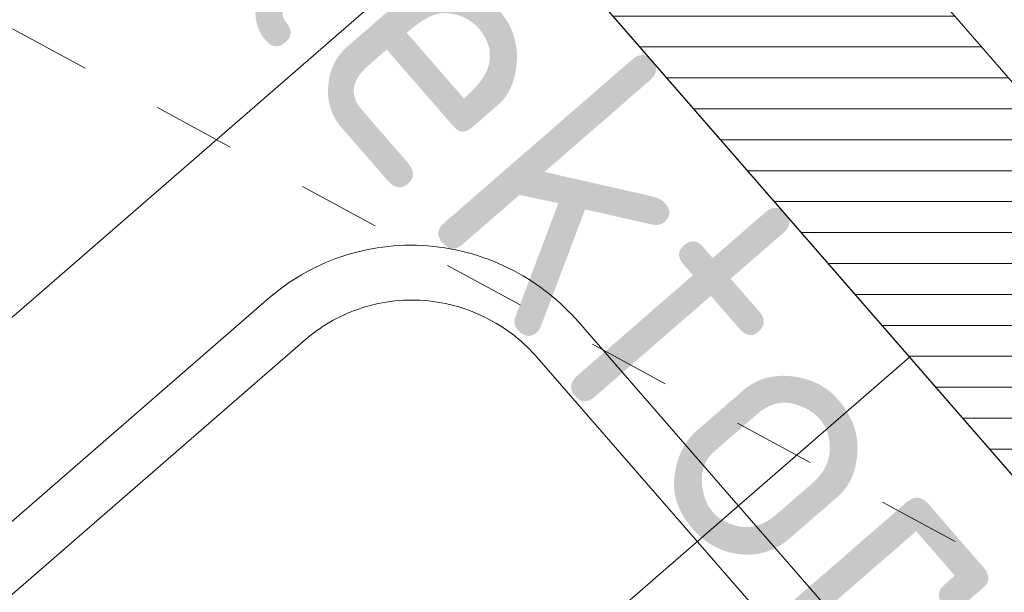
# Model space of a CAD drawing. Header units: millimetres. Extents: x -3074 to 179405, y -22 to 114374.
# Tile 84 of 184: x 149811 to 150289, y 76071 to 76348. Entities that reach past the tile are written whole.
import ezdxf

# ---------------------------------------------------------------- set-up
doc = ezdxf.new("R2010")
doc.units = ezdxf.units.MM
doc.linetypes.add('Hidden_100', pattern=[80, 40, -40])
for name, color, linetype, lineweight, true_color in [('_SA-ELEKTER_dim', 7, 'Continuous', 9, 0x9900cc), ('_SA-LAGI', 7, 'Continuous', 9, 0x5b5b5b), ('_SA-PORAND', 7, 'Continuous', 9, 0x5b5b5b), ('_SA-PORAND_hatch', 254, 'Continuous', 9, 0xbebebe), ('_SA-SANTEHN', 7, 'Continuous', 13, 0x4c5f99), ('_SA-SANTEHN_trapp', 7, 'Continuous', 0, 0x4c6099)]:
    doc.layers.add(name, color=color, linetype=linetype, lineweight=lineweight, true_color=true_color)
doc.styles.add('DIN Pro Light-Light', font='txt')
doc.styles.add('DIN Pro Medium-Medium', font='txt')
doc.dimstyles.new('INP_100_DIM', dxfattribs={"dimtxt": 135, "dimasz": 100, "dimexe": 50, "dimexo": 0.5, "dimgap": 20, "dimtad": 0, "dimtih": 1, "dimtoh": 1, "dimdec": 0, "dimzin": 1, "dimdsep": 46, "dimtxsty": 'DIN Pro Light-Light', "dimcen": 2.5, "dimadec": 1, "dimazin": 1, "dimtfac": 1, "dimtdec": 4, "dimtix": 1, "dimtofl": 0, "dimtmove": 1, "dimatfit": 3, "dimfxl": 1, "dimtolj": 1, "dimtzin": 1, "dimarcsym": 0})

# ---------------------------------------------------------------- blocks, each defined once
blk = doc.blocks.new('Põrandaküttekollektor')
at = {"layer": '_SA-SANTEHN', "lineweight": 0}
h = blk.add_hatch(dxfattribs=at)
h.set_pattern_fill('Hatch1', color=256, scale=120, style=0, pattern_type=2)
h.set_pattern_definition([(4e-15, (1e-11, 0), (-1e-15, 15), [])])
h.paths.add_polyline_path([(291.1, -525.4), (385.43, -443.39), (-385.43, 443.39), (-479.77, 361.38)], flags=0)
blk.add_lwpolyline([(291.1, -525.4), (385.43, -443.39), (-385.43, 443.39), (-479.77, 361.38)], close=True, dxfattribs=at)
at = {"layer": '_SA-SANTEHN', "insert": (412.32, -474.69), "char_height": 135, "width": 2909.5082, "attachment_point": 1, "rotation": 131, "style": 'DIN Pro Medium-Medium'}
blk.add_mtext('P.küt. kollektor', dxfattribs=at)
blk = doc.blocks.new('*D534')
at = {"layer": '_SA-ELEKTER_dim', "color": 0, "lineweight": -2}
for p, q in [((150390.48, 76756.98), (150290.48, 76756.98)), ((150456.09, 76681.51), (150390.48, 76756.98)), ((150254.95, 76506.66), (150493.82, 76714.31)), ((150672.59, 76432.46), (150521.69, 76606.04)), ((150537.05, 76182.14), (150775.93, 76389.79))]:
    blk.add_line(p, q, dxfattribs=at)
at = {"layer": '_SA-ELEKTER_dim', "color": 0}
for points in [[(150534.27, 76616.97), (150509.12, 76595.11), (150456.09, 76681.51)], [(150660.01, 76421.52), (150685.17, 76443.39), (150738.19, 76356.99)]]:
    blk.add_solid(points, dxfattribs=at)
at = {"layer": 'Defpoints', "color": 0}
for p in [(150456.09, 76681.51), (150254.57, 76506.34), (150536.68, 76181.81)]:
    blk.add_point(p, dxfattribs=at)
at = {"layer": '_SA-ELEKTER_dim', "color": 0, "insert": (150110.41, 76756.98), "char_height": 135, "attachment_point": 5, "style": 'DIN Pro Light-Light'}
blk.add_mtext('\\A1;430', dxfattribs=at)

msp = doc.modelspace()

# ---------------------------------------------------------------- linework, layer by layer
at = {"layer": '_SA-LAGI'}
msp.add_lwpolyline([(147725.12, 77434.55), (148540.24, 78143.12), (150370.64, 76037.48), (149555.53, 75328.91)], close=True, dxfattribs=at)
at = {"layer": '_SA-PORAND'}
msp.add_lwpolyline([(148540.23, 78143.12), (147725.12, 77434.55), (149555.53, 75328.91), (150370.64, 76037.48)], close=True, dxfattribs=at)
at = {"layer": '_SA-PORAND_hatch'}
for points in [[(149849.07, 76637.47), (149033.96, 75928.91), (149230.78, 75702.49), (150045.89, 76411.06)], [(150045.89, 76411.06), (149230.78, 75702.49), (149427.6, 75476.08), (150242.71, 76184.65)], [(150242.71, 76184.65), (149427.6, 75476.08), (149555.53, 75328.91), (150370.64, 76037.48)]]:
    msp.add_lwpolyline(points, close=True, dxfattribs=at)
at = {"layer": '_SA-SANTEHN', "lineweight": 13}
for points in [[(149653.81, 75971.13), (149932.36, 76213.28), (149934.15, 76214.79), (149935.98, 76216.28), (149937.87, 76217.74), (149939.8, 76219.17), (149941.78, 76220.56), (149943.81, 76221.92), (149945.89, 76223.24), (149948.02, 76224.52), (149950.19, 76225.75), (149952.41, 76226.95), (149954.67, 76228.1), (149956.97, 76229.19), (149959.32, 76230.24), (149961.7, 76231.24), (149964.13, 76232.18), (149966.59, 76233.07), (149969.08, 76233.9), (149971.61, 76234.67), (149974.17, 76235.38), (149976.76, 76236.03), (149979.38, 76236.61), (149982.02, 76237.13), (149984.68, 76237.58), (149987.36, 76237.97), (149990.06, 76238.29), (149992.77, 76238.53), (149995.49, 76238.71), (149998.23, 76238.82), (150000.97, 76238.86), (150003.71, 76238.82), (150006.46, 76238.72), (150009.2, 76238.54), (150011.94, 76238.29), (150014.67, 76237.98), (150017.4, 76237.59), (150020.11, 76237.13), (150022.8, 76236.6), (150025.48, 76236.01), (150028.13, 76235.34), (150030.77, 76234.61), (150033.37, 76233.82), (150035.95, 76232.96), (150038.5, 76232.04), (150041.02, 76231.06), (150043.5, 76230.02), (150045.95, 76228.93), (150048.36, 76227.77), (150050.73, 76226.57), (150053.05, 76225.31), (150055.34, 76224), (150057.57, 76222.65), (150059.77, 76221.25), (150061.91, 76219.81), (150064.01, 76218.32), (150066.06, 76216.8), (150068.05, 76215.24), (150070, 76213.64), (150071.89, 76212.02), (150073.74, 76210.36), (150075.53, 76208.67), (150077.26, 76206.96), (150078.95, 76205.23), (150080.58, 76203.47), (150082.16, 76201.7), (150281.07, 75972.87)], [(149671.36, 75950.94), (149949.91, 76193.08), (149951.25, 76194.22), (149952.63, 76195.34), (149954.04, 76196.43), (149955.49, 76197.5), (149956.98, 76198.55), (149958.5, 76199.57), (149960.06, 76200.56), (149961.66, 76201.52), (149963.28, 76202.44), (149964.95, 76203.34), (149966.64, 76204.2), (149968.37, 76205.02), (149970.13, 76205.81), (149971.92, 76206.56), (149973.74, 76207.27), (149975.58, 76207.93), (149977.46, 76208.55), (149979.35, 76209.13), (149981.27, 76209.66), (149983.21, 76210.15), (149985.17, 76210.59), (149987.15, 76210.98), (149989.15, 76211.32), (149991.16, 76211.61), (149993.18, 76211.84), (149995.22, 76212.03), (149997.26, 76212.16), (149999.31, 76212.24), (150001.37, 76212.27), (150003.43, 76212.25), (150005.49, 76212.17), (150007.54, 76212.03), (150009.6, 76211.85), (150011.65, 76211.61), (150013.69, 76211.32), (150015.72, 76210.98), (150017.74, 76210.58), (150019.75, 76210.13), (150021.74, 76209.64), (150023.72, 76209.09), (150025.67, 76208.49), (150027.61, 76207.85), (150029.52, 76207.16), (150031.41, 76206.42), (150033.27, 76205.65), (150035.1, 76204.82), (150036.91, 76203.96), (150038.69, 76203.05), (150040.43, 76202.11), (150042.14, 76201.13), (150043.82, 76200.12), (150045.47, 76199.07), (150047.08, 76197.98), (150048.65, 76196.87), (150050.18, 76195.73), (150051.68, 76194.56), (150053.14, 76193.36), (150054.56, 76192.14), (150055.95, 76190.9), (150057.29, 76189.63), (150058.59, 76188.35), (150059.85, 76187.05), (150061.08, 76185.73), (150062.26, 76184.4), (150261.18, 75955.57)]]:
    msp.add_lwpolyline(points, dxfattribs=at)
at = {"layer": '_SA-SANTEHN_trapp', "linetype": 'Hidden_100'}
msp.add_line((149105.4, 76726.39), (150370.64, 76037.48), dxfattribs=at)

# ---------------------------------------------------------------- block references
at = {"layer": '_SA-SANTEHN', "rotation": 180.0000000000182}
msp.add_blockref('Põrandaküttekollektor', (149929.44, 76545.02, 5925), dxfattribs=at)

# ---------------------------------------------------------------- dimensions: what is measured, and where the dimension line sits
at = {"layer": '_SA-ELEKTER_dim'}
dim = msp.add_linear_dim(base=(150456.09, 76681.51), p1=(150536.68, 76181.81), p2=(150254.57, 76506.34), angle=131, dimstyle='INP_100_DIM', override={"dimtxt": 135, "dimasz": 100, "dimexe": 50, "dimexo": 0.5, "dimgap": 20, "dimdec": 0, "dimzin": 1, "dimtxsty": 'DIN Pro Light-Light', "dimsah": 0, "dimcen": 2.5, "dimadec": 1, "dimazin": 1, "dimtix": 0, "dimtmove": 0, "dimtzin": 1}, dxfattribs=at)
dim.commit()
dim.dimension.update_dxf_attribs({"geometry": '*D534', "text_midpoint": (150110.41, 76756.98)})

doc.saveas('drawing.dxf')
